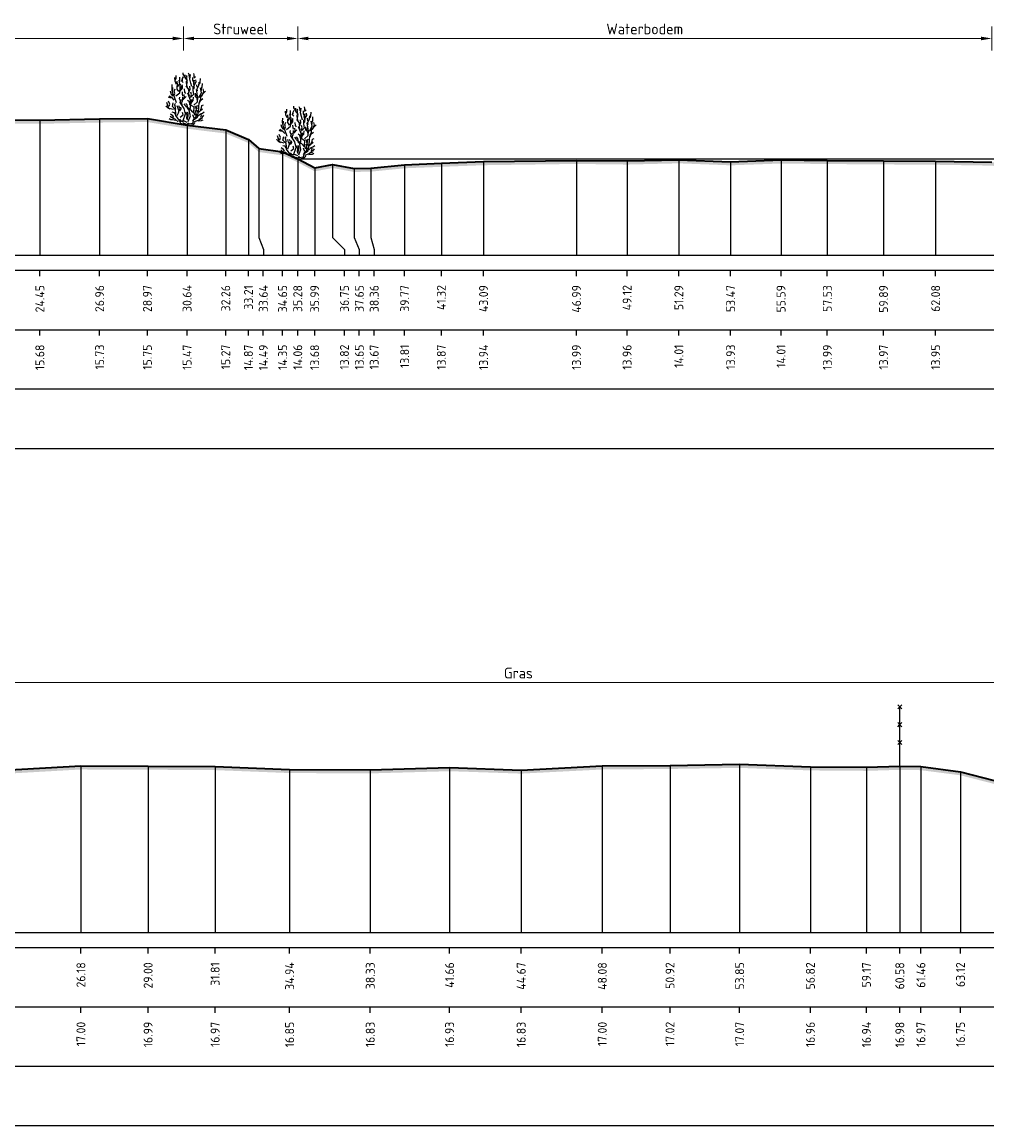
# Model space of a CAD drawing. Header units: metres. Extents: x 197882 to 206172, y 361908 to 364395.
# Tile 20 of 41: x 205808 to 205848, y 364042 to 364089. Entities that reach past the tile are written whole.
import ezdxf
from ezdxf.enums import TextEntityAlignment as Align

# ---------------------------------------------------------------- set-up
doc = ezdxf.new("R2010")
doc.units = ezdxf.units.M
doc.header["$PDMODE"] = 35
doc.header["$PDSIZE"] = 0.075
for name, color, linetype, lineweight in [('B-ME-GR-HEESTER-SD', 90, 'Continuous', 25), ('B-ME-IE-TERREINAFSCHEIDING_KUNSTMATIG_RASTERHEKWERK-SD', 20, 'Continuous', 25), ('X-ME-AL-PROFIEL_HUIDIG MAAIVELD-GD', 252, 'Continuous', 0), ('X-XX-AL-DETAIL1-M', 7, 'Continuous', 18), ('X-XX-AL-DWARSPROFIEL_PROFIELLIJN MAAIVELD-GD', 8, 'Continuous', 35)]:
    doc.layers.add(name, color=color, linetype=linetype, lineweight=lineweight)
doc.layers.add('X-ME-AL-PROFIEL_WATERLIJN-GD', color=150, linetype='Continuous')
doc.layers.add('X-ME-AL-PROFIELRASTER-S', color=7, linetype='Continuous')
doc.styles.add('NLCS-ISO-ANNOTATIEF-T18', font='NLCS-ISO.ttf', dxfattribs={"height": 1.8})
doc.styles.add('NLCS-ISO-ANNOTATIVE-T18', font='NLCS-ISO.ttf', dxfattribs={"height": 1.8})
doc.dimstyles.new('NLCS-ANNOTATIEF-T18-PIJL_L2_H0', dxfattribs={"dimtxt": 2.5, "dimasz": 1.8, "dimexe": 2, "dimexo": 2, "dimgap": 0.7, "dimtad": 1, "dimzin": 0, "dimdsep": 46, "dimtxsty": 'NLCS-ISO-ANNOTATIEF-T18', "dimcen": 0, "dimdle": 2, "dimclrd": 256, "dimclre": 256, "dimclrt": 10, "dimaunit": 2, "dimadec": 0, "dimazin": 0, "dimtfac": 1, "dimtdec": 3, "dimtofl": 0, "dimtmove": 0, "dimatfit": 3, "dimfxl": 2, "dimfxlon": 1, "dimtfillclr": 256, "dimtolj": 1, "dimtzin": 0, "dimlwd": -1, "dimlwe": -1, "dimarcsym": 0})

# ---------------------------------------------------------------- blocks, each defined once
blk = doc.blocks.new('SAL-PROFIELRASTER_BALK_EIND1-D')
at = {"color": 0, "linetype": 'ByBlock', "lineweight": -2, "flags": 128}
for points in [[(0, 0), (1, 0)], [(0, -2.5), (1, -2.5)], [(0, -12.5), (1, -12.5)]]:
    blk.add_lwpolyline(points, dxfattribs=at)
blk = doc.blocks.new('SAL-PROFIELRASTER_BALK_EIND2-D')
at = {"color": 0, "linetype": 'ByBlock', "lineweight": -2}
blk.add_line((1, -12.5), (0, -12.5), dxfattribs=at)
blk = doc.blocks.new('SAL-PROFIELRASTER_BALK_DATA-D')
at = {"color": 0, "linetype": 'ByBlock', "lineweight": -2}
blk.add_lwpolyline([(0, -3.5), (0, -2.5)], dxfattribs=at)
at = {"color": 0, "linetype": 'ByBlock', "lineweight": -2, "style": 'NLCS-ISO-ANNOTATIVE-T18'}
blk.add_attdef('GETAL', text='', height=1.5, rotation=90, dxfattribs=at).set_placement((0.75, -5), align=Align.RIGHT)
blk = doc.blocks.new('SAL-PROFIELRASTER_AANHAAL-D')
at = {"color": 9, "linetype": 'ByBlock', "lineweight": -2, "flags": 128}
blk.add_lwpolyline([(0, 1), (0, 0)], dxfattribs=at)
blk = doc.blocks.new('SAL-PROFIELRASTER_AANHAAL_STAGGER-D')
at = {"color": 9, "linetype": 'ByBlock', "lineweight": -2, "flags": 128}
for points in [[(0, 0), (0, -0.25)], [(0, -0.25), (1, -0.75)], [(1, -0.75), (1, -1)]]:
    blk.add_lwpolyline(points, dxfattribs=at)
blk = doc.blocks.new('SIE-RASTERHEKWERK-SOD')
at = {"flags": 128}
for points in [[(-0.035, 1.035), (0.035, 0.965)], [(-0.035, 0.965), (0, 1), (0.035, 1.035)], [(0, 0), (0, 1)], [(-0.035, 0.735), (0.035, 0.665)], [(-0.035, 0.665), (0, 0.7), (0.035, 0.735)], [(-0.035, 0.435), (0.035, 0.365)], [(-0.035, 0.365), (0, 0.4), (0.035, 0.435)]]:
    blk.add_lwpolyline(points, dxfattribs=at)
blk = doc.blocks.new('*D59')
at = {"layer": 'Defpoints', "color": 0, "transparency": 16777216}
for p in [(205783.859, 364060.815), (205872.965, 364054.632), (205783.859, 364050.317)]:
    blk.add_point(p, dxfattribs=at)
at = {"layer": 'X-XX-AL-DETAIL1-M', "transparency": 16777216}
for p, q in [((205783.859, 364060.315), (205783.859, 364061.315)), ((205872.965, 364060.315), (205872.965, 364061.315)), ((205872.515, 364060.815), (205784.309, 364060.815))]:
    blk.add_line(p, q, dxfattribs=at)
for points in [[(205784.309, 364060.89), (205784.309, 364060.74), (205783.859, 364060.815)], [(205872.515, 364060.89), (205872.515, 364060.74), (205872.965, 364060.815)]]:
    blk.add_solid(points, dxfattribs=at)
at = {"layer": 'X-XX-AL-DETAIL1-M', "color": 10, "transparency": 16777216, "insert": (205828.412, 364061.215), "char_height": 0.45, "attachment_point": 5, "style": 'NLCS-ISO-ANNOTATIEF-T18'}
blk.add_mtext('\\A1;Gras', dxfattribs=at)
blk = doc.blocks.new('*D83')
at = {"layer": 'Defpoints', "color": 0, "transparency": 16777216}
for p in [(205783.859, 364087.874), (205783.859, 364078.765), (205814.339, 364078.765)]:
    blk.add_point(p, dxfattribs=at)
at = {"layer": 'X-XX-AL-DETAIL1-M', "transparency": 16777216}
for p, q in [((205783.859, 364087.374), (205783.859, 364088.374)), ((205814.339, 364087.374), (205814.339, 364088.374)), ((205813.889, 364087.874), (205784.309, 364087.874))]:
    blk.add_line(p, q, dxfattribs=at)
for points in [[(205784.309, 364087.949), (205784.309, 364087.799), (205783.859, 364087.874)], [(205813.889, 364087.949), (205813.889, 364087.799), (205814.339, 364087.874)]]:
    blk.add_solid(points, dxfattribs=at)
at = {"layer": 'X-XX-AL-DETAIL1-M', "color": 10, "transparency": 16777216, "insert": (205799.099, 364088.274), "char_height": 0.45, "attachment_point": 5, "style": 'NLCS-ISO-ANNOTATIEF-T18'}
blk.add_mtext('\\A1;Gras', dxfattribs=at)
blk = doc.blocks.new('*D84')
at = {"layer": 'Defpoints', "color": 0, "transparency": 16777216}
for p in [(205814.339, 364087.874), (205819.142, 364082.823), (205814.339, 364078.765)]:
    blk.add_point(p, dxfattribs=at)
at = {"layer": 'X-XX-AL-DETAIL1-M', "transparency": 16777216}
for p, q in [((205814.339, 364087.374), (205814.339, 364088.374)), ((205819.142, 364087.374), (205819.142, 364088.374)), ((205818.692, 364087.874), (205814.789, 364087.874))]:
    blk.add_line(p, q, dxfattribs=at)
for points in [[(205814.789, 364087.949), (205814.789, 364087.799), (205814.339, 364087.874)], [(205818.692, 364087.949), (205818.692, 364087.799), (205819.142, 364087.874)]]:
    blk.add_solid(points, dxfattribs=at)
at = {"layer": 'X-XX-AL-DETAIL1-M', "color": 10, "transparency": 16777216, "insert": (205816.74, 364088.274), "char_height": 0.45, "attachment_point": 5, "style": 'NLCS-ISO-ANNOTATIEF-T18'}
blk.add_mtext('\\A1;Struweel', dxfattribs=at)
blk = doc.blocks.new('SGR-HEESTER_S01_E_ZIJ-D')
blk.add_line((-0.166, 0), (0.141, 0))
at = {"flags": 128}
for points in [[(-0.881, 3.429), (-1.01, 3.698), (-1.022, 3.992)], [(-0.975, 3.816), (-0.916, 3.956), (-0.916, 4.168)], [(-0.787, 3.241), (-0.611, 3.487), (-0.658, 3.769)], [(-0.599, 3.64), (-0.599, 3.886), (-0.599, 4.039)], [(-0.329, 3.581), (-0.434, 3.687), (-0.423, 3.839)], [(-0.387, 3.734), (-0.387, 3.91), (-0.305, 4.074)], [(-0.2, 4.074), (-0.317, 4.285), (-0.317, 4.402)], [(-0.035, 3.816), (-0.153, 3.992), (-0.153, 4.238)], [(-0.059, 4.003), (0, 4.086), (-0.047, 4.168)], [(-0.012, 3.476), (0.023, 3.663), (-0.023, 3.863), (-0.023, 3.98)], [(0.2, 4.015), (0.164, 4.261), (0.106, 4.367)], [(0.399, 3.241), (0.317, 3.534), (0.235, 3.863), (0.282, 4.25)], [(0.552, 3.487), (0.575, 3.628), (0.493, 3.781), (0.493, 4.015)], [(0.564, 3.053), (0.622, 3.241), (0.575, 3.44), (0.634, 3.781)], [(0.587, 4.062), (0.587, 4.226), (0.575, 4.355)], [(0.575, 3.968), (0.716, 4.097)], [(0.634, 3.393), (0.751, 3.628), (0.74, 3.816)], [(1.045, 3.44), (1.092, 3.593), (1.115, 3.91)], [(-1.174, 2.443), (-1.327, 2.643), (-1.397, 2.854)], [(-1.256, 2.866), (-1.268, 3.112), (-1.256, 3.405)], [(-0.889, 1.874), (-1.064, 2.356), (-1.218, 2.75), (-1.196, 3.166)], [(-1.092, 2.514), (-1.033, 2.666), (-1.08, 2.854), (-1.01, 3.065)], [(-0.933, 2.465), (-0.604, 2.728), (-0.582, 3.231), (-0.56, 3.45)], [(-0.693, 2.83), (-0.845, 3.03), (-0.845, 3.323)], [(-0.822, 3.147), (-0.775, 3.358), (-0.822, 3.558), (-0.822, 3.687)], [(-0.599, 2.819), (-0.47, 3.088), (-0.481, 3.241), (-0.399, 3.405)], [(-0.493, 2.983), (-0.399, 3.1), (-0.399, 3.323)], [(-0.352, 2.478), (-0.387, 2.619), (-0.399, 2.807)], [(-0.094, 2.666), (-0.2, 2.783), (-0.211, 3.041)], [(0.141, 2.854), (0.153, 3.006), (-0.082, 3.3)], [(0.035, 3.217), (-0.023, 3.335), (-0.047, 3.64), (-0.059, 3.687)], [(0.2, 2.431), (0.129, 2.69), (0.27, 3.03), (0.235, 3.264)], [(0.294, 2.312), (0.557, 2.597), (0.513, 2.925), (0.513, 3.275)], [(0.305, 2.42), (0.364, 2.584), (0.317, 2.783)], [(0.751, 2.431), (0.834, 2.654), (0.787, 3.006)], [(0.834, 3.194), (0.822, 3.393)], [(0.869, 2.877), (0.834, 3.041), (0.986, 3.346), (1.022, 3.616)], [(0.995, 2.312), (1.214, 2.728), (1.126, 3.144)], [(1.057, 2.361), (1.233, 2.478), (1.339, 2.654), (1.538, 2.854)], [(1.198, 2.912), (1.198, 3.112), (1.268, 3.182), (1.28, 3.511)], [(1.292, 2.619), (1.397, 2.83), (1.339, 3.041)], [(-1.152, 1.305), (-1.524, 1.415), (-1.7, 1.918)], [(-1.362, 2.279), (-1.573, 2.361)], [(-1.515, 1.587), (-1.444, 1.775), (-1.55, 2.021)], [(-1.08, 2.115), (-1.233, 2.267), (-1.503, 2.443)], [(-0.166, 0), (-0.517, 0.145), (-0.67, 0.408), (-0.933, 0.802), (-0.933, 1.021), (-0.977, 1.284), (-1.24, 1.568), (-1.174, 1.874)], [(-0.564, 2.044), (-0.634, 2.22), (-0.611, 2.361)], [(0.009, 0.233), (-0.319, 0.386), (-0.144, 0.955), (-0.254, 1.415), (-0.582, 1.918), (-0.495, 2.159)], [(-0.399, 1.716), (-0.481, 1.81), (-0.387, 2.044), (-0.352, 2.373)], [(-0.341, 2.138), (-0.223, 2.361), (-0.258, 2.572)], [(-0.294, 2.185), (-0.07, 2.42)], [(0.235, 1.763), (0.188, 1.962), (0.035, 2.068)], [(0.097, 0.321), (0.272, 0.78), (0.184, 1.196), (0.272, 1.459), (0.294, 2.115), (0.075, 2.684)], [(0.119, 0.102), (0.491, 0.167), (0.579, 0.474), (0.885, 0.671), (0.951, 1.13), (1.017, 1.918)], [(0.305, 1.728), (0.364, 1.904), (0.411, 2.162)], [(0.411, 1.939), (0.505, 2.068), (0.528, 2.349)], [(0.579, 1.677), (0.885, 1.962), (0.907, 2.29), (0.885, 2.553)], [(0.869, 2.021), (0.834, 2.267), (0.693, 2.385), (0.693, 2.69)], [(1.022, 1.81), (1.139, 2.08), (1.327, 2.244)], [(1.045, 1.997), (1.151, 2.197), (1.162, 2.572)], [(-1.432, 1.34), (-1.597, 1.423), (-1.714, 1.528), (-1.761, 1.634)], [(-0.963, 0.918), (-1.057, 1.047), (-1.256, 1.094)], [(-0.939, 1.352), (-0.975, 1.458), (-1.01, 1.645), (-1.069, 1.739), (-0.986, 1.833)], [(-0.845, 0.824), (-0.736, 1.043), (-0.604, 1.437), (-0.692, 1.612)], [(-0.693, 1.235), (-0.763, 1.399), (-0.822, 1.622)], [(-0.622, 1.2), (-0.493, 1.364), (-0.528, 1.516)], [(-0.582, 0.671), (-0.341, 0.868), (-0.385, 1.065)], [(0.012, 1.481), (-0.106, 1.575), (-0.164, 1.692), (-0.258, 1.798)], [(0.059, 0.437), (-0.012, 0.578), (0, 0.848), (-0.117, 1.094)], [(0.27, 1.317), (0.07, 1.446), (0.012, 1.704), (-0.094, 1.833)], [(0.528, 1.035), (0.446, 1.129), (0.352, 1.258), (0.153, 1.282), (0.012, 1.411)], [(0.023, 0.601), (0.082, 0.777), (0.082, 0.942), (0.023, 1.106)], [(0.688, 0.802), (0.557, 1.108), (0.601, 1.502), (0.206, 1.743)], [(0.622, 0.59), (0.763, 0.73), (0.763, 0.977), (0.716, 1.223)], [(0.916, 1.082), (0.798, 1.258), (0.775, 1.434), (0.681, 1.61)], [(0.798, 0.801), (0.845, 0.953)], [(0.845, 1.376), (0.822, 1.54), (0.869, 1.681)], [(0.998, 1.082), (1.139, 1.247), (1.292, 1.387)], [(1.115, 1.282), (1.209, 1.47), (1.245, 1.645), (1.374, 1.704)], [(1.139, 0.942), (1.28, 1.012), (1.432, 1.118)], [(-0.975, 0.402), (-1.221, 0.449), (-1.362, 0.449), (-1.503, 0.519)], [(-0.758, 0.277), (-0.999, 0.518), (-1.24, 0.583), (-1.415, 0.736)], [(-1.127, 0.637), (-1.198, 0.777), (-1.397, 0.918)], [(-0.305, 0.32), (-0.47, 0.32), (-0.599, 0.508)], [(-0.141, 0.085), (-0.305, 0.167), (-0.352, 0.214)], [(0, 0), (-0.141, 0.144)], [(-0.023, 0), (0.141, 0.203)], [(0.141, 0), (0.528, 0.062), (0.669, 0.214)], [(0.493, 0.367), (0.599, 0.59), (0.47, 0.883)], [(0.622, 0.299), (0.951, 0.43), (1.28, 0.583)], [(0.928, 0.754), (1.104, 0.918), (1.198, 0.918)], [(0.939, 0.367), (1.198, 0.379), (1.35, 0.461)], [(1.01, 0.508), (1.198, 0.625), (1.151, 0.719), (1.233, 0.895)], [(1.268, 0.637), (1.397, 0.836)]]:
    blk.add_lwpolyline(points, dxfattribs=at)
blk = doc.blocks.new('*D85')
at = {"layer": 'Defpoints', "color": 0, "transparency": 16777216}
for p in [(205819.142, 364087.874), (205848.295, 364082.682), (205819.142, 364078.765)]:
    blk.add_point(p, dxfattribs=at)
at = {"layer": 'X-XX-AL-DETAIL1-M', "transparency": 16777216}
for p, q in [((205819.142, 364087.374), (205819.142, 364088.374)), ((205848.295, 364087.374), (205848.295, 364088.374)), ((205847.845, 364087.874), (205819.592, 364087.874))]:
    blk.add_line(p, q, dxfattribs=at)
for points in [[(205819.592, 364087.949), (205819.592, 364087.799), (205819.142, 364087.874)], [(205847.845, 364087.949), (205847.845, 364087.799), (205848.295, 364087.874)]]:
    blk.add_solid(points, dxfattribs=at)
at = {"layer": 'X-XX-AL-DETAIL1-M', "color": 10, "transparency": 16777216, "insert": (205833.719, 364088.274), "char_height": 0.45, "attachment_point": 5, "style": 'NLCS-ISO-ANNOTATIEF-T18'}
blk.add_mtext('\\A1;Waterbodem', dxfattribs=at)

msp = doc.modelspace()

# ---------------------------------------------------------------- hatches: boundary and pattern name
at = {"layer": 'X-ME-AL-PROFIEL_HUIDIG MAAIVELD-GD'}
h = msp.add_hatch(dxfattribs=at)
h.set_pattern_fill('AGR-MAAIVELD', color=256, scale=0.05, pattern_type=2)
h.set_pattern_definition([(45, (-14.869, 183.4052), (-0.25000007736, 0.25000007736), []), (45, (-14.9047, 183.4409), (0, 0.50000015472), [0.3535535, -0.3535535]), (45, (-14.94042, 183.47662), (0, 0.50000015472), [0.3535535, -0.3535535]), (45, (-14.97664, 183.51284), (0, 0.50000015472), [0.3535535, -0.3535535]), (45, (-15.01185, 183.54805), (0, 0.50000015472), [0.3535535, -0.3535535]), (45, (-15.04757, 183.58376), (0, 0.50000015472), [0.3535535, -0.3535535]), (45, (-15.08328, 183.61948), (0, 0.50000015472), [0.3535535, -0.3535535]), (315, (-14.869, 183.4052), (0.25000007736, 0.25000007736), []), (315, (-14.83328, 183.4409), (0.50000015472, -1e-16), [0.3535535, -0.3535535]), (315, (-14.79757, 183.47662), (0.50000015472, -1e-16), [0.3535535, -0.3535535]), (315, (-14.76135, 183.51284), (0.50000015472, -1e-16), [0.3535535, -0.3535535]), (315, (-14.72614, 183.54805), (0.50000015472, -1e-16), [0.3535535, -0.3535535]), (315, (-14.69042, 183.58376), (0.50000015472, -1e-16), [0.3535535, -0.3535535]), (315, (-14.6547, 183.61948), (0.50000015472, -1e-16), [0.3535535, -0.3535535])])
h.paths.add_polyline_path([(205931.232, 364081.361), (205931.232, 364081.211), (205927.966, 364081.276), (205924.245, 364081.201), (205920.07, 364081.186), (205915.486, 364081.033), (205911.537, 364081.062), (205908.09, 364081.059), (205904.435, 364081.129), (205901.637, 364081.223), (205898.37, 364081.137), (205894.805, 364081.238), (205891.822, 364081.281), (205889.258, 364081.392), (205885.224, 364081.304), (205881.706, 364081.356), (205876.684, 364081.489), (205873.607, 364081.479), (205870.11, 364081.473), (205866.723, 364081.454), (205863.416, 364081.501), (205860.706, 364081.537), (205858.1, 364081.607), (205855.849, 364081.598), (205853.742, 364081.725), (205852.404, 364081.734), (205849.675, 364082.359), (205848.295, 364082.532), (205845.939, 364082.569), (205843.75, 364082.583), (205841.389, 364082.6), (205839.445, 364082.622), (205837.328, 364082.545), (205835.151, 364082.629), (205832.977, 364082.578), (205830.851, 364082.604), (205826.947, 364082.55), (205825.174, 364082.483), (205823.633, 364082.421), (205822.216, 364082.28), (205821.507, 364082.267), (205820.608, 364082.433), (205819.854, 364082.293), (205819.142, 364082.673), (205818.506, 364082.964), (205817.503, 364083.105), (205817.071, 364083.484), (205816.117, 364083.882), (205814.494, 364084.082), (205812.825, 364084.364), (205810.82, 364084.343), (205808.309, 364084.29), (205805.907, 364084.317), (205803.581, 364084.301), (205801.226, 364084.305), (205799.034, 364084.415), (205796.957, 364084.366), (205794.701, 364084.397), (205792.372, 364084.282), (205790.042, 364084.305), (205787.986, 364084.311), (205785.995, 364084.33), (205783.859, 364084.317), (205783.859, 364084.467), (205785.995, 364084.48), (205787.986, 364084.461), (205790.042, 364084.455), (205792.372, 364084.432), (205794.701, 364084.547), (205796.957, 364084.516), (205799.034, 364084.565), (205801.226, 364084.455), (205803.581, 364084.451), (205805.907, 364084.467), (205808.309, 364084.44), (205810.82, 364084.493), (205812.825, 364084.514), (205814.494, 364084.232), (205816.117, 364084.032), (205817.071, 364083.634), (205817.503, 364083.255), (205818.506, 364083.114), (205819.142, 364082.823), (205819.854, 364082.443), (205820.608, 364082.583), (205821.507, 364082.417), (205822.216, 364082.43), (205823.633, 364082.571), (205825.174, 364082.633), (205826.947, 364082.7), (205830.851, 364082.754), (205832.977, 364082.728), (205835.151, 364082.779), (205837.328, 364082.695), (205839.445, 364082.772), (205841.389, 364082.75), (205843.75, 364082.733), (205845.939, 364082.719), (205848.295, 364082.682), (205849.675, 364082.509), (205852.404, 364081.884), (205853.742, 364081.875), (205855.849, 364081.748), (205858.1, 364081.757), (205860.706, 364081.687), (205863.416, 364081.651), (205866.723, 364081.604), (205870.11, 364081.623), (205873.607, 364081.629), (205876.684, 364081.639), (205881.706, 364081.506), (205885.224, 364081.454), (205889.258, 364081.542), (205891.822, 364081.431), (205894.805, 364081.388), (205898.37, 364081.287), (205901.637, 364081.373), (205904.435, 364081.279), (205908.09, 364081.209), (205911.537, 364081.212), (205915.486, 364081.183), (205920.07, 364081.336), (205924.245, 364081.351), (205927.966, 364081.426)])
h = msp.add_hatch(dxfattribs=at)
h.set_pattern_fill('AGR-MAAIVELD', color=256, scale=0.05, pattern_type=2)
h.set_pattern_definition([(45, (-17.7489, 204.72848), (-0.25000007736, 0.25000007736), []), (45, (-17.7846, 204.7642), (0, 0.50000015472), [0.3535535, -0.3535535]), (45, (-17.8203, 204.7999), (0, 0.50000015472), [0.3535535, -0.3535535]), (45, (-17.85653, 204.83613), (0, 0.50000015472), [0.3535535, -0.3535535]), (45, (-17.89175, 204.87134), (0, 0.50000015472), [0.3535535, -0.3535535]), (45, (-17.92746, 204.90705), (0, 0.50000015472), [0.3535535, -0.3535535]), (45, (-17.96317, 204.94277), (0, 0.50000015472), [0.3535535, -0.3535535]), (315, (-17.7489, 204.72848), (0.25000007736, 0.25000007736), []), (315, (-17.71317, 204.7642), (0.50000015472, -1e-16), [0.3535535, -0.3535535]), (315, (-17.67746, 204.7999), (0.50000015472, -1e-16), [0.3535535, -0.3535535]), (315, (-17.64125, 204.83613), (0.50000015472, -1e-16), [0.3535535, -0.3535535]), (315, (-17.60603, 204.87134), (0.50000015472, -1e-16), [0.3535535, -0.3535535]), (315, (-17.5703, 204.90705), (0.50000015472, -1e-16), [0.3535535, -0.3535535]), (315, (-17.5346, 204.94277), (0.50000015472, -1e-16), [0.3535535, -0.3535535])])
h.paths.add_polyline_path([(205981.225, 364052.731), (205978.481, 364052.843), (205976.325, 364052.807), (205974.724, 364052.932), (205972.141, 364053.116), (205970.353, 364053.089), (205967.999, 364053.451), (205964.713, 364054.028), (205963.807, 364054.16), (205962.769, 364054.218), (205961.669, 364054.348), (205960.861, 364054.414), (205960.297, 364054.598), (205959.293, 364054.69), (205958.672, 364055.038), (205957.758, 364055.385), (205957.304, 364055.652), (205955.888, 364055.777), (205953.823, 364055.973), (205951.864, 364055.994), (205949.888, 364056.049), (205947.808, 364055.858), (205945.496, 364055.872), (205943.387, 364055.789), (205941.032, 364055.712), (205938.864, 364055.756), (205937.117, 364055.499), (205936.626, 364055.485), (205935.19, 364055.074), (205934.81, 364054.831), (205933.338, 364054.625), (205930.163, 364054.25), (205927.516, 364053.975), (205923.419, 364053.939), (205919.253, 364053.498), (205913.51, 364053.51), (205909.659, 364053.234), (205904.662, 364053.412), (205900.557, 364053.364), (205896.086, 364053.511), (205891.154, 364053.491), (205886.584, 364053.552), (205881.222, 364053.926), (205878.11, 364053.832), (205876.542, 364054.094), (205875.528, 364054.107), (205873.917, 364054.526), (205872.965, 364054.632), (205871.639, 364054.709), (205869.485, 364055.005), (205868.378, 364055.286), (205867.004, 364055.587), (205864.959, 364055.766), (205862.888, 364056.011), (205860.672, 364055.864), (205858.429, 364055.872), (205856.4, 364055.898), (205854.357, 364055.943), (205852.218, 364055.947), (205850.388, 364056.245), (205848.401, 364056.708), (205846.983, 364057.071), (205845.319, 364057.286), (205844.435, 364057.301), (205843.032, 364057.258), (205840.678, 364057.276), (205837.705, 364057.383), (205834.781, 364057.338), (205831.935, 364057.315), (205828.529, 364057.142), (205825.52, 364057.244), (205822.188, 364057.151), (205818.8, 364057.166), (205815.672, 364057.289), (205812.856, 364057.306), (205810.034, 364057.316), (205806.815, 364057.133), (205804.001, 364057.254), (205800.77, 364057.091), (205797.914, 364057.081), (205795.147, 364057.023), (205792.483, 364057.079), (205789.604, 364057.016), (205786.748, 364056.997), (205783.859, 364057.031), (205783.859, 364056.881), (205786.748, 364056.847), (205789.604, 364056.866), (205792.483, 364056.929), (205795.147, 364056.873), (205797.914, 364056.931), (205800.77, 364056.941), (205804.001, 364057.104), (205806.815, 364056.983), (205810.034, 364057.166), (205812.856, 364057.156), (205815.672, 364057.139), (205818.8, 364057.016), (205822.188, 364057.001), (205825.52, 364057.094), (205828.529, 364056.992), (205831.935, 364057.165), (205834.781, 364057.188), (205837.705, 364057.233), (205840.678, 364057.126), (205843.032, 364057.108), (205844.435, 364057.151), (205845.319, 364057.136), (205846.983, 364056.921), (205848.401, 364056.558), (205850.388, 364056.095), (205852.218, 364055.797), (205854.357, 364055.793), (205856.4, 364055.748), (205858.429, 364055.722), (205860.672, 364055.714), (205862.888, 364055.861), (205864.959, 364055.616), (205867.004, 364055.437), (205868.378, 364055.136), (205869.485, 364054.855), (205871.639, 364054.559), (205872.965, 364054.482), (205873.917, 364054.376), (205875.528, 364053.957), (205876.542, 364053.944), (205878.11, 364053.682), (205881.222, 364053.776), (205886.584, 364053.402), (205891.154, 364053.341), (205896.086, 364053.361), (205900.557, 364053.214), (205904.662, 364053.262), (205909.659, 364053.084), (205913.51, 364053.36), (205919.253, 364053.348), (205923.419, 364053.789), (205927.516, 364053.825), (205930.163, 364054.1), (205933.338, 364054.475), (205934.81, 364054.681), (205935.19, 364054.924), (205936.626, 364055.335), (205937.117, 364055.349), (205938.864, 364055.606), (205941.032, 364055.562), (205943.387, 364055.639), (205945.496, 364055.722), (205947.808, 364055.708), (205949.888, 364055.899), (205951.864, 364055.844), (205953.823, 364055.823), (205955.888, 364055.627), (205957.304, 364055.502), (205957.758, 364055.235), (205958.672, 364054.888), (205959.293, 364054.54), (205960.297, 364054.448), (205960.861, 364054.264), (205961.669, 364054.198), (205962.769, 364054.068), (205963.807, 364054.01), (205964.713, 364053.878), (205967.999, 364053.301), (205970.353, 364052.939), (205972.141, 364052.966), (205974.724, 364052.782), (205976.325, 364052.657), (205978.481, 364052.693), (205981.225, 364052.581)])

# ---------------------------------------------------------------- linework, layer by layer
at = {"layer": 'X-ME-AL-PROFIEL_WATERLIJN-GD'}
msp.add_lwpolyline([(205819.142, 364082.823), (205931.232, 364082.823)], dxfattribs=at)
at = {"layer": 'X-XX-AL-DWARSPROFIEL_PROFIELLIJN MAAIVELD-GD'}
for points in [[(205805.907, 364084.467), (205808.309, 364084.44), (205810.82, 364084.493), (205812.825, 364084.514), (205814.494, 364084.232), (205816.117, 364084.032), (205817.071, 364083.634), (205817.503, 364083.255), (205818.506, 364083.114), (205819.142, 364082.823), (205819.854, 364082.443), (205820.608, 364082.583), (205821.507, 364082.417), (205822.216, 364082.43), (205823.633, 364082.571), (205825.174, 364082.633), (205826.947, 364082.7), (205830.851, 364082.754), (205832.977, 364082.728), (205835.151, 364082.779), (205837.328, 364082.695), (205839.445, 364082.772), (205841.389, 364082.75), (205843.75, 364082.733), (205845.939, 364082.719), (205848.295, 364082.682)], [(205806.815, 364057.133), (205810.034, 364057.316), (205812.856, 364057.306), (205815.672, 364057.289), (205818.8, 364057.166), (205822.188, 364057.151), (205825.52, 364057.244), (205828.529, 364057.142), (205831.935, 364057.315), (205834.781, 364057.338), (205837.705, 364057.383), (205840.678, 364057.276), (205843.032, 364057.258), (205844.435, 364057.301), (205845.319, 364057.286), (205846.983, 364057.071), (205848.401, 364056.708)]]:
    msp.add_lwpolyline(points, dxfattribs=at)

# ---------------------------------------------------------------- block references
at = {"layer": 'B-ME-GR-HEESTER-SD', "xscale": 0.5, "yscale": 0.5, "zscale": 0.5}
for p in [(205814.494, 364084.232), (205819.142, 364082.823)]:
    msp.add_blockref('SGR-HEESTER_S01_E_ZIJ-D', p, dxfattribs=at)
at = {"layer": 'B-ME-IE-TERREINAFSCHEIDING_KUNSTMATIG_RASTERHEKWERK-SD', "xscale": 2.5, "yscale": 2.5, "zscale": 2.5}
msp.add_blockref('SIE-RASTERHEKWERK-SOD', (205844.435, 364057.301), dxfattribs=at)
at = {"layer": 'X-ME-AL-PROFIELRASTER-S'}
for p, yscale in [((205808.309, 364078.765), 5.675000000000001), ((205810.82, 364078.765), 5.728), ((205812.825, 364078.765), 5.749000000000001), ((205814.494, 364078.765), 5.467000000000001), ((205816.117, 364078.765), 5.266999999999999), ((205817.071, 364078.765), 4.869), ((205817.503, 364079.765), 3.49), ((205818.506, 364078.765), 4.349), ((205819.142, 364078.765), 4.058), ((205819.142, 364078.765), 4.058), ((205819.142, 364078.765), 4.058), ((205819.142, 364078.765), 4.058), ((205819.854, 364078.765), 3.678000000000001), ((205820.608, 364079.765), 2.818), ((205820.608, 364079.765), 2.818), ((205821.507, 364079.765), 2.651999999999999), ((205821.507, 364079.765), 2.651999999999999), ((205822.216, 364079.765), 2.664999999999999), ((205822.216, 364079.765), 2.664999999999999), ((205823.633, 364078.765), 3.805999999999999), ((205823.633, 364078.765), 3.805999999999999), ((205825.174, 364078.765), 3.868), ((205825.174, 364078.765), 3.868), ((205826.947, 364078.765), 3.935), ((205826.947, 364078.765), 3.935), ((205830.851, 364078.765), 3.989000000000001), ((205830.851, 364078.765), 3.989000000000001), ((205832.977, 364078.765), 3.962999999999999), ((205832.977, 364078.765), 3.962999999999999), ((205835.151, 364078.765), 4.013999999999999), ((205835.151, 364078.765), 4.013999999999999), ((205837.328, 364078.765), 3.93), ((205837.328, 364078.765), 3.93), ((205839.445, 364078.765), 4.007), ((205839.445, 364078.765), 4.007), ((205841.389, 364078.765), 3.984999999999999), ((205841.389, 364078.765), 3.984999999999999), ((205843.75, 364078.765), 3.968), ((205843.75, 364078.765), 3.968), ((205845.939, 364078.765), 3.954000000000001), ((205845.939, 364078.765), 3.954000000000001), ((205834.781, 364050.317), 7.021000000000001), ((205837.705, 364050.317), 7.065999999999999), ((205810.034, 364050.317), 6.998999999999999), ((205812.856, 364050.317), 6.989000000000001), ((205815.672, 364050.317), 6.972000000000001), ((205818.8, 364050.317), 6.849), ((205822.188, 364050.317), 6.834), ((205825.52, 364050.317), 6.927), ((205828.529, 364050.317), 6.824999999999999), ((205831.935, 364050.317), 6.998000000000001), ((205840.678, 364050.317), 6.959), ((205843.032, 364050.317), 6.940999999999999), ((205844.435, 364050.317), 6.984000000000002), ((205845.319, 364050.317), 6.969000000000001), ((205846.983, 364050.317), 6.754000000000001)]:
    msp.add_blockref('SAL-PROFIELRASTER_AANHAAL-D', p, dxfattribs=dict(at, yscale=yscale))
for p, xscale, zscale in [((205817.503, 364079.765), 0.1936078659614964, 0.1936078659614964), ((205820.608, 364079.765), 0.4961300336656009, 0.4961300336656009), ((205820.608, 364079.765), 0.4961300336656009, 0.4961300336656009), ((205821.507, 364079.765), 0.2212444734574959, 0.2212444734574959), ((205821.507, 364079.765), 0.2212444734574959, 0.2212444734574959), ((205822.216, 364079.765), 0.1377798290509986, 0.1377798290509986), ((205822.216, 364079.765), 0.1377798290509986, 0.1377798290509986)]:
    msp.add_blockref('SAL-PROFIELRASTER_AANHAAL_STAGGER-D', p, dxfattribs=dict(at, xscale=xscale, zscale=zscale))
at = {"layer": 'X-ME-AL-PROFIELRASTER-S', "yscale": 0.25}
for name, p, xscale, zscale in [('SAL-PROFIELRASTER_BALK_EIND1-D', (205783.859, 364078.765), 148.7877641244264, 148.7877641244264), ('SAL-PROFIELRASTER_BALK_EIND2-D', (205783.859, 364076.265), 148.7877641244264, 148.7877641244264), ('SAL-PROFIELRASTER_BALK_EIND2-D', (205783.859, 364073.765), 148.7877641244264, 148.7877641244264), ('SAL-PROFIELRASTER_BALK_EIND1-D', (205783.859, 364050.317), 199.0074644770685, 199.0074644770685), ('SAL-PROFIELRASTER_BALK_EIND2-D', (205783.859, 364047.817), 199.0074644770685, 199.0074644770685), ('SAL-PROFIELRASTER_BALK_EIND2-D', (205783.859, 364045.317), 199.0074644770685, 199.0074644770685)]:
    msp.add_blockref(name, p, dxfattribs=dict(at, xscale=xscale, zscale=zscale))
at = {"layer": 'X-ME-AL-PROFIELRASTER-S', "xscale": 0.25, "yscale": 0.25, "zscale": 0.25}
for p, values in [((205808.309, 364078.765), {'GETAL': '24.45'}), ((205810.82, 364078.765), {'GETAL': '26.96'}), ((205812.825, 364078.765), {'GETAL': '28.97'}), ((205814.494, 364078.765), {'GETAL': '30.64'}), ((205816.117, 364078.765), {'GETAL': '32.26'}), ((205817.071, 364078.765), {'GETAL': '33.21'}), ((205817.696, 364078.765), {'GETAL': '33.64'}), ((205818.506, 364078.765), {'GETAL': '34.65'}), ((205819.142, 364078.765), {'GETAL': '35.28'}), ((205819.142, 364078.765), {'GETAL': '35.28'}), ((205819.142, 364078.765), {'GETAL': '35.28'}), ((205819.142, 364078.765), {'GETAL': '35.28'}), ((205819.854, 364078.765), {'GETAL': '35.99'}), ((205821.104, 364078.765), {'GETAL': '36.75'}), ((205821.104, 364078.765), {'GETAL': '36.75'}), ((205821.729, 364078.765), {'GETAL': '37.65'}), ((205821.729, 364078.765), {'GETAL': '37.65'}), ((205822.354, 364078.765), {'GETAL': '38.36'}), ((205822.354, 364078.765), {'GETAL': '38.36'}), ((205823.633, 364078.765), {'GETAL': '39.77'}), ((205823.633, 364078.765), {'GETAL': '39.77'}), ((205825.174, 364078.765), {'GETAL': '41.32'}), ((205825.174, 364078.765), {'GETAL': '41.32'}), ((205826.947, 364078.765), {'GETAL': '43.09'}), ((205826.947, 364078.765), {'GETAL': '43.09'}), ((205830.851, 364078.765), {'GETAL': '46.99'}), ((205830.851, 364078.765), {'GETAL': '46.99'}), ((205832.977, 364078.765), {'GETAL': '49.12'}), ((205832.977, 364078.765), {'GETAL': '49.12'}), ((205835.151, 364078.765), {'GETAL': '51.29'}), ((205835.151, 364078.765), {'GETAL': '51.29'}), ((205837.328, 364078.765), {'GETAL': '53.47'}), ((205837.328, 364078.765), {'GETAL': '53.47'}), ((205839.445, 364078.765), {'GETAL': '55.59'}), ((205839.445, 364078.765), {'GETAL': '55.59'}), ((205841.389, 364078.765), {'GETAL': '57.53'}), ((205841.389, 364078.765), {'GETAL': '57.53'}), ((205843.75, 364078.765), {'GETAL': '59.89'}), ((205843.75, 364078.765), {'GETAL': '59.89'}), ((205845.939, 364078.765), {'GETAL': '62.08'}), ((205845.939, 364078.765), {'GETAL': '62.08'}), ((205808.309, 364076.265), {'GETAL': '15.68'}), ((205810.82, 364076.265), {'GETAL': '15.73'}), ((205812.825, 364076.265), {'GETAL': '15.75'}), ((205814.494, 364076.265), {'GETAL': '15.47'}), ((205816.117, 364076.265), {'GETAL': '15.27'}), ((205817.071, 364076.265), {'GETAL': '14.87'}), ((205817.696, 364076.265), {'GETAL': '14.49'}), ((205818.506, 364076.265), {'GETAL': '14.35'}), ((205819.142, 364076.265), {'GETAL': '14.06'}), ((205819.854, 364076.265), {'GETAL': '13.68'}), ((205821.104, 364076.265), {'GETAL': '13.82'}), ((205821.729, 364076.265), {'GETAL': '13.65'}), ((205822.354, 364076.265), {'GETAL': '13.67'}), ((205823.633, 364076.265), {'GETAL': '13.81'}), ((205825.174, 364076.265), {'GETAL': '13.87'}), ((205826.947, 364076.265), {'GETAL': '13.94'}), ((205830.851, 364076.265), {'GETAL': '13.99'}), ((205832.977, 364076.265), {'GETAL': '13.96'}), ((205835.151, 364076.265), {'GETAL': '14.01'}), ((205837.328, 364076.265), {'GETAL': '13.93'}), ((205839.445, 364076.265), {'GETAL': '14.01'}), ((205841.389, 364076.265), {'GETAL': '13.99'}), ((205843.75, 364076.265), {'GETAL': '13.97'}), ((205845.939, 364076.265), {'GETAL': '13.95'}), ((205810.034, 364050.317), {'GETAL': '26.18'}), ((205812.856, 364050.317), {'GETAL': '29.00'}), ((205815.672, 364050.317), {'GETAL': '31.81'}), ((205818.8, 364050.317), {'GETAL': '34.94'}), ((205822.188, 364050.317), {'GETAL': '38.33'}), ((205825.52, 364050.317), {'GETAL': '41.66'}), ((205828.529, 364050.317), {'GETAL': '44.67'}), ((205831.935, 364050.317), {'GETAL': '48.08'}), ((205834.781, 364050.317), {'GETAL': '50.92'}), ((205837.705, 364050.317), {'GETAL': '53.85'}), ((205840.678, 364050.317), {'GETAL': '56.82'}), ((205843.032, 364050.317), {'GETAL': '59.17'}), ((205844.435, 364050.317), {'GETAL': '60.58'}), ((205845.319, 364050.317), {'GETAL': '61.46'}), ((205846.983, 364050.317), {'GETAL': '63.12'}), ((205810.034, 364047.817), {'GETAL': '17.00'}), ((205812.856, 364047.817), {'GETAL': '16.99'}), ((205815.672, 364047.817), {'GETAL': '16.97'}), ((205818.8, 364047.817), {'GETAL': '16.85'}), ((205822.188, 364047.817), {'GETAL': '16.83'}), ((205825.52, 364047.817), {'GETAL': '16.93'}), ((205828.529, 364047.817), {'GETAL': '16.83'}), ((205831.935, 364047.817), {'GETAL': '17.00'}), ((205834.781, 364047.817), {'GETAL': '17.02'}), ((205837.705, 364047.817), {'GETAL': '17.07'}), ((205840.678, 364047.817), {'GETAL': '16.96'}), ((205843.032, 364047.817), {'GETAL': '16.94'}), ((205844.435, 364047.817), {'GETAL': '16.98'}), ((205845.319, 364047.817), {'GETAL': '16.97'}), ((205846.983, 364047.817), {'GETAL': '16.75'})]:
    msp.add_blockref('SAL-PROFIELRASTER_BALK_DATA-D', p, dxfattribs=at).add_auto_attribs(values)

# ---------------------------------------------------------------- dimensions: what is measured, and where the dimension line sits
at = {"layer": 'X-XX-AL-DETAIL1-M'}
for base, p1, p2, text, picture, middle in [((205783.859, 364087.874), (205814.339, 364078.765), (205783.859, 364078.765), 'Gras', '*D83', (205799.099, 364087.874)), ((205814.339, 364087.874), (205819.142, 364082.823), (205814.339, 364078.765), 'Struweel', '*D84', (205816.74, 364087.874)), ((205819.142, 364087.874), (205848.295, 364082.682), (205819.142, 364078.765), 'Waterbodem', '*D85', (205833.719, 364087.874)), ((205783.859, 364060.815), (205872.965, 364054.632), (205783.859, 364050.317), 'Gras', '*D59', (205828.412, 364060.815))]:
    dim = msp.add_linear_dim(base=base, p1=p1, p2=p2, text=text, dimstyle='NLCS-ANNOTATIEF-T18-PIJL_L2_H0', dxfattribs=at)
    dim.commit()
    dim.dimension.update_dxf_attribs({"geometry": picture, "text_midpoint": middle, "dimtype": 160})

doc.saveas('drawing.dxf')
